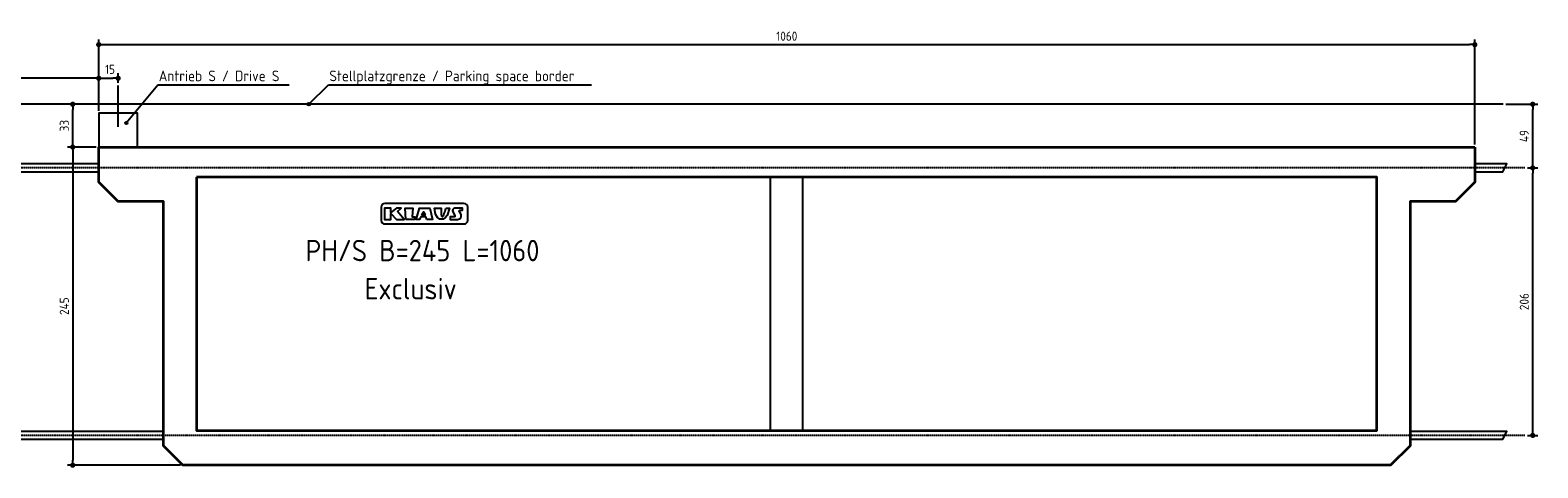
# Model space of a CAD drawing. Header units: millimetres. Extents: x -10768 to 10936, y -2800 to 570.
# Tile 2 of 2: x -678 to 10936, y -2800 to 570. Entities that reach past the tile are written whole.
import ezdxf

# ---------------------------------------------------------------- set-up
doc = ezdxf.new("R2010")
doc.units = ezdxf.units.MM
doc.linetypes.add('GEN7', pattern=[15, 10, -2.5, 0, -2.5])
for name, color, linetype in [('4', 3, 'Continuous'), ('5', 3, 'Continuous'), ('7', 4, 'GEN7')]:
    doc.layers.add(name, color=color, linetype=linetype)
doc.layers.add('Sichtbare Kanten(DIN)', color=7, linetype='Continuous', lineweight=35)
doc.styles.get("Standard").update_dxf_attribs({"font": 'ISOCP.SHX'})
doc.dimstyles.new('GEN-ISO$0', dxfattribs={"dimscale": 20, "dimtxt": 3.5, "dimasz": 2, "dimexe": 2, "dimexo": 1, "dimgap": 1.5, "dimtad": 1, "dimdec": 1, "dimlfac": 0.1, "dimdsep": 46, "dimtxsty": 'Standard', "dimblk": 'PUNKT', "dimcen": 2, "dimclrd": 256, "dimclre": 256, "dimclrt": 2, "dimadec": 0, "dimazin": 0, "dimtp": 0.1, "dimtm": 0.1, "dimtfac": 0.71, "dimtdec": 1, "dimtmove": 2, "dimatfit": 3, "dimldrblk": 'PUNKT', "dimfxl": 1, "dimtolj": 1, "dimarcsym": 0})

# ---------------------------------------------------------------- blocks, each defined once
blk = doc.blocks.new('PUNKT')
at = {"layer": '4', "color": 0, "linetype": 'ByBlock'}
blk.add_line((-0.5, 0), (-1, 0), dxfattribs=at)
at = {"layer": '4', "color": 0, "linetype": 'ByBlock', "const_width": 0.5}
blk.add_lwpolyline([(-0.25, 0, 1), (0.25, 0, 1)], format="xyb", close=True, dxfattribs=at)
blk = doc.blocks.new('*D10')
at = {"layer": '5', "lineweight": -2, "transparency": 16777216}
for p, q in [((10856, -490), (10936, -490)), ((10896, -2510), (10896, -530)), ((10856, -2550), (10936, -2550))]:
    blk.add_line(p, q, dxfattribs=at)
at = {"layer": 'DEFPOINTS', "color": 0, "transparency": 16777216}
for p in [(10836, -490), (10896, -490), (10836, -2550)]:
    blk.add_point(p, dxfattribs=at)
at = {"layer": '5', "lineweight": -2, "transparency": 16777216, "xscale": 40, "yscale": 40, "zscale": 40}
for p, rotation in [((10896, -490), 90), ((10896, -2550), 270)]:
    blk.add_blockref('PUNKT', p, dxfattribs=dict(at, rotation=rotation))
at = {"layer": '5', "color": 2, "transparency": 16777216, "insert": (10831, -1520), "char_height": 70, "attachment_point": 5, "rotation": 90}
blk.add_mtext('\\A1;206', dxfattribs=at)
blk = doc.blocks.new('*D11')
at = {"layer": '5', "lineweight": -2, "transparency": 16777216}
for p, q in [((-170, -330), (-390, -330)), ((-350, -370), (-350, -2740)), ((479, -2780), (-390, -2780))]:
    blk.add_line(p, q, dxfattribs=at)
at = {"layer": 'DEFPOINTS', "color": 0, "transparency": 16777216}
for p in [(-150, -330), (-350, -2780), (499, -2780)]:
    blk.add_point(p, dxfattribs=at)
at = {"layer": '5', "lineweight": -2, "transparency": 16777216, "xscale": 40, "yscale": 40, "zscale": 40}
for p, rotation in [((-350, -330), 90), ((-350, -2780), 270)]:
    blk.add_blockref('PUNKT', p, dxfattribs=dict(at, rotation=rotation))
at = {"layer": '5', "color": 2, "transparency": 16777216, "insert": (-415, -1555), "char_height": 70, "attachment_point": 5, "rotation": 90}
blk.add_mtext('\\A1;245', dxfattribs=at)
blk = doc.blocks.new('*D12')
at = {"layer": '5', "lineweight": -2, "transparency": 16777216}
for p, q in [((10689, 0), (10936, 0)), ((10896, -450), (10896, -40)), ((10856, -490), (10936, -490))]:
    blk.add_line(p, q, dxfattribs=at)
at = {"layer": 'DEFPOINTS', "color": 0, "transparency": 16777216}
for p in [(10669, 0), (10896, 0), (10836, -490)]:
    blk.add_point(p, dxfattribs=at)
at = {"layer": '5', "lineweight": -2, "transparency": 16777216, "xscale": 40, "yscale": 40, "zscale": 40}
for p, rotation in [((10896, 0), 90), ((10896, -490), 270)]:
    blk.add_blockref('PUNKT', p, dxfattribs=dict(at, rotation=rotation))
at = {"layer": '5', "color": 2, "transparency": 16777216, "insert": (10831, -245), "char_height": 70, "attachment_point": 5, "rotation": 90}
blk.add_mtext('\\A1;49', dxfattribs=at)
blk = doc.blocks.new('*D13')
at = {"layer": '5', "lineweight": -2, "transparency": 16777216}
for p, q in [((-20, 0), (-390, 0)), ((-350, -290), (-350, -40)), ((-170, -330), (-390, -330))]:
    blk.add_line(p, q, dxfattribs=at)
at = {"layer": 'DEFPOINTS', "color": 0, "transparency": 16777216}
for p in [(-350, 0), (0, 0), (-150, -330)]:
    blk.add_point(p, dxfattribs=at)
at = {"layer": '5', "lineweight": -2, "transparency": 16777216, "xscale": 40, "yscale": 40, "zscale": 40}
for p, rotation in [((-350, 0), 90), ((-350, -330), 270)]:
    blk.add_blockref('PUNKT', p, dxfattribs=dict(at, rotation=rotation))
at = {"layer": '5', "color": 2, "transparency": 16777216, "insert": (-415, -165), "char_height": 70, "attachment_point": 5, "rotation": 90}
blk.add_mtext('\\A1;33', dxfattribs=at)
blk = doc.blocks.new('*D14')
at = {"layer": '5', "lineweight": -2, "transparency": 16777216}
for p, q in [((-150, -50), (-150, 240)), ((0, 164), (0, 240)), ((-110, 200), (-40, 200))]:
    blk.add_line(p, q, dxfattribs=at)
at = {"layer": 'DEFPOINTS', "color": 0, "transparency": 16777216}
for p in [(0, 200), (0, 144), (-150, -70)]:
    blk.add_point(p, dxfattribs=at)
at = {"layer": '5', "lineweight": -2, "transparency": 16777216, "xscale": 40, "yscale": 40, "zscale": 40, "rotation": 180}
blk.add_blockref('PUNKT', (-150, 200), dxfattribs=at)
at = {"layer": '5', "lineweight": -2, "transparency": 16777216, "xscale": 40, "yscale": 40, "zscale": 40}
blk.add_blockref('PUNKT', (0, 200), dxfattribs=at)
at = {"layer": '5', "color": 2, "transparency": 16777216, "insert": (-63, 269), "char_height": 70, "attachment_point": 5}
blk.add_mtext('\\A1;15', dxfattribs=at)
blk = doc.blocks.new('*D15')
at = {"layer": '5', "lineweight": -2, "transparency": 16777216}
for p, q in [((-10450, -310), (-10450, 240)), ((-150, -50), (-150, 240)), ((-190, 200), (-10410, 200))]:
    blk.add_line(p, q, dxfattribs=at)
at = {"layer": 'DEFPOINTS', "color": 0, "transparency": 16777216}
for p in [(-10450, 200), (-150, -70), (-10450, -330)]:
    blk.add_point(p, dxfattribs=at)
at = {"layer": '5', "lineweight": -2, "transparency": 16777216, "xscale": 40, "yscale": 40, "zscale": 40, "rotation": 180}
blk.add_blockref('PUNKT', (-10450, 200), dxfattribs=at)
at = {"layer": '5', "lineweight": -2, "transparency": 16777216, "xscale": 40, "yscale": 40, "zscale": 40}
blk.add_blockref('PUNKT', (-150, 200), dxfattribs=at)
at = {"layer": '5', "color": 2, "transparency": 16777216, "insert": (-5300, 275), "char_height": 70, "attachment_point": 5}
blk.add_mtext('\\A1;1030 Verschiebeweg / Travel path', dxfattribs=at)
blk = doc.blocks.new('*D16')
at = {"layer": '5', "lineweight": -2, "transparency": 16777216}
for p, q in [((-150, -50), (-150, 499)), ((10450, -310), (10450, 499)), ((-110, 459), (10410, 459))]:
    blk.add_line(p, q, dxfattribs=at)
at = {"layer": 'DEFPOINTS', "color": 0, "transparency": 16777216}
for p in [(10450, 459), (-150, -70), (10450, -330)]:
    blk.add_point(p, dxfattribs=at)
at = {"layer": '5', "lineweight": -2, "transparency": 16777216, "xscale": 40, "yscale": 40, "zscale": 40, "rotation": 180}
blk.add_blockref('PUNKT', (-150, 459), dxfattribs=at)
at = {"layer": '5', "lineweight": -2, "transparency": 16777216, "xscale": 40, "yscale": 40, "zscale": 40}
blk.add_blockref('PUNKT', (10450, 459), dxfattribs=at)
at = {"layer": '5', "color": 2, "transparency": 16777216, "insert": (5150, 524), "char_height": 70, "attachment_point": 5}
blk.add_mtext('\\A1;1060', dxfattribs=at)

msp = doc.modelspace()

# ---------------------------------------------------------------- hatches: boundary and pattern name
h = msp.add_hatch(color=256)
edge = h.paths.add_edge_path()
edge.add_arc((1468.337, 0), 10, 11.4591559, 224.986051)
edge.add_arc((1468.337, 0), 10, 224.986051, 371.4591559)
h = msp.add_hatch(color=256)
edge = h.paths.add_edge_path()
edge.add_arc((62.322, -144.466), 10, 11.4591559, 224.986051)
edge.add_arc((62.322, -144.466), 10, 224.986051, 371.4591559)

# ---------------------------------------------------------------- linework, layer by layer
for p, q in [((0, -174.614), (0, 143.502)), ((62.322, -144.466), (305.38, 148.853)), ((305.38, 148.853), (1316.565, 148.853)), ((1468.337, 0), (1619.532, 148.853)), ((1619.532, 148.853), (3646.804, 148.853)), ((10668.832, 0), (-10768.032, 0)), ((5025, -2511.819), (5025, -561.819)), ((5275, -2511.819), (5275, -561.819))]:
    msp.add_line(p, q)
for points in [[(-150, -330), (150, -330), (150, -70), (-150, -70)], [(2151.842, -826.436), (2180.134, -800.967), (2144.463, -800.967), (2100.329, -833.37), (2100.329, -800.967), (2051.727, -800.967), (2052.305, -886.608), (2100.329, -886.608), (2100.329, -840.892), (2144.335, -886.608), (2202.757, -886.608)], [(2216.161, -886.886), (2210.906, -800.967), (2269.702, -800.967), (2264.097, -866.344), (2284.93, -866.932), (2281.713, -886.886)], [(2378.502, -886.886), (2370.014, -866.344), (2330.662, -866.344), (2320.073, -886.886), (2296.518, -886.886), (2320.813, -800.967), (2401.916, -800.967), (2421.659, -886.886)], [(2524.925, -800.967), (2553.163, -800.967), (2533.245, -857.077), (2518.545, -875.041), (2503.845, -883.786), (2491.684, -886.168), (2478.016, -885.124), (2460.053, -872.805), (2447.149, -852.623), (2441.203, -834.382), (2438.251, -816.859), (2436.715, -800.967), (2486.94, -800.967), (2489.227, -853.047), (2489.967, -857.864), (2490.412, -858.885), (2490.879, -859.851), (2491.299, -860.612), (2491.684, -861.2), (2492.046, -861.649), (2492.396, -861.992), (2492.746, -862.261), (2493.108, -862.488), (2493.491, -862.702), (2493.892, -862.905), (2494.306, -863.094), (2494.728, -863.266), (2495.154, -863.42), (2495.578, -863.551), (2495.995, -863.658), (2496.402, -863.737), (2496.792, -863.786), (2497.17, -863.809), (2497.536, -863.809), (2497.893, -863.789), (2498.245, -863.752), (2498.594, -863.703), (2498.942, -863.645), (2499.292, -863.582), (2499.646, -863.515), (2500.003, -863.443), (2500.359, -863.363), (2500.712, -863.273), (2501.059, -863.169), (2501.398, -863.048), (2501.727, -862.907), (2502.041, -862.744), (2502.341, -862.556), (2502.628, -862.346), (2502.904, -862.117), (2503.174, -861.872), (2503.441, -861.614), (2503.707, -861.346), (2503.976, -861.072), (2504.251, -860.794), (2504.537, -860.504), (2504.853, -860.145), (2505.218, -859.647), (2505.651, -858.942), (2506.174, -857.96), (2506.806, -856.633), (2507.568, -854.891), (2508.478, -852.665), (2509.56, -849.87), (2510.848, -846.358), (2512.378, -841.963), (2514.186, -836.519), (2516.308, -829.863), (2518.781, -821.829), (2521.641, -812.252)], [(2337.117, -851.513), (2351.494, -828.166), (2364.011, -851.513)]]:
    msp.add_lwpolyline(points, close=True)
for points in [[(-149.644, -460), (-10666.102, -460), (-10696.102, -520), (-149.644, -520)], [(10450.356, -520), (10665.585, -520), (10695.585, -460), (10450.356, -460)], [(2489.967, -857.864), (2489.888, -857.681)], [(349.356, -2520), (-10666.102, -2520), (-10696.102, -2580), (349.356, -2580)], [(9951.356, -2580), (10665.585, -2580), (10695.585, -2520), (9951.356, -2520)]]:
    msp.add_lwpolyline(points)
for points in [[(2054.017, -922.111), (2663.382, -922.111, 0.414213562), (2692.182, -893.311), (2692.182, -793.237, 0.414213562), (2663.382, -764.437), (2054.017, -764.437, 0.414213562), (2025.217, -793.237), (2025.217, -893.311, 0.414213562)], [(2639.405, -844.247), (2627.906, -823.26, -0.569920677), (2631.852, -816.598), (2651.839, -816.598), (2652.915, -800.967), (2593.35, -800.967, 0.562128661), (2577.364, -827.242), (2594.5, -860.347, -0.562128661), (2590.504, -866.915), (2556.905, -866.915), (2557.505, -883.133), (2557.644, -886.886), (2614.148, -886.886, 0.569920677)]]:
    msp.add_lwpolyline(points, format="xyb", close=True)
for centre in [(1468.337, 0), (62.322, -144.466)]:
    msp.add_circle(centre, 10)
at = {"layer": '7'}
for p, q in [((10835.841, -490), (-10741.666, -490)), ((10835.841, -2550), (-10741.666, -2550))]:
    msp.add_line(p, q, dxfattribs=at)
at = {"layer": 'Sichtbare Kanten(DIN)'}
msp.add_lwpolyline([(10450, -330), (10450, -599.487), (10300, -749.487), (9951, -749.487), (9951, -2630), (9801, -2780), (499, -2780), (349, -2630), (349, -749.487), (0, -749.487), (-150, -599.487), (-150, -330)], close=True, dxfattribs=at)
msp.add_lwpolyline([(604, -561.819), (604, -2511.819), (9696, -2511.819), (9696, -561.819), (603.746, -561.819)], dxfattribs=at)

# ---------------------------------------------------------------- texts
for s, height, p in [('Antrieb S / Drive S', 82.5, (312.728, 177.045)), ('Stellplatzgrenze / Parking space border', 82.5, (1626.88, 177.045)), ('PH/S B=245 L=1060', 165, (1442.759, -1209.201)), ('Exclusiv', 165, (1898.299, -1502.93))]:
    msp.add_text(s, height=height).set_placement(p)

# ---------------------------------------------------------------- dimensions: what is measured, and where the dimension line sits
at = {"layer": '5'}
dim = msp.add_linear_dim(base=(-10450, 200), p1=(-150, -70), p2=(-10450, -330), text='<> Verschiebeweg / Travel path', dimstyle='GEN-ISO$0', override={"dimdec": 2, "dimtdec": 0}, dxfattribs=at)
dim.commit()
dim.dimension.update_dxf_attribs({"geometry": '*D15', "text_midpoint": (-5300, 274.931)})
dim = msp.add_linear_dim(base=(10450, 459.497), p1=(-150, -70), p2=(10450, -330), dimstyle='GEN-ISO$0', override={"dimdec": 2, "dimtdec": 0}, dxfattribs=at)
dim.commit()
dim.dimension.update_dxf_attribs({"geometry": '*D16', "text_midpoint": (5150, 524.497)})
dim = msp.add_linear_dim(base=(0, 199.987), p1=(-150, -70), p2=(0, 143.502), dimstyle='GEN-ISO$0', override={"dimdec": 2, "dimtdec": 0}, dxfattribs=at)
dim.commit()
dim.dimension.update_dxf_attribs({"geometry": '*D14', "text_midpoint": (-63.272, 268.915), "dimtype": 160})
for base, p1, p2, picture, middle in [((-350, 0), (-150, -330), (0.356, 0), '*D13', (-415, -165)), ((10895.585, 0), (10835.841, -490), (10668.832, 0), '*D12', (10830.585, -245)), ((-350, -2780), (-150, -330), (499, -2780), '*D11', (-415.007, -1555)), ((10895.585, -490), (10835.841, -2550), (10835.841, -490), '*D10', (10830.578, -1520))]:
    dim = msp.add_linear_dim(base=base, p1=p1, p2=p2, angle=90, dimstyle='GEN-ISO$0', override={"dimdec": 2, "dimtdec": 0}, dxfattribs=at)
    dim.commit()
    dim.dimension.update_dxf_attribs({"geometry": picture, "text_midpoint": middle})

doc.saveas('drawing.dxf')
